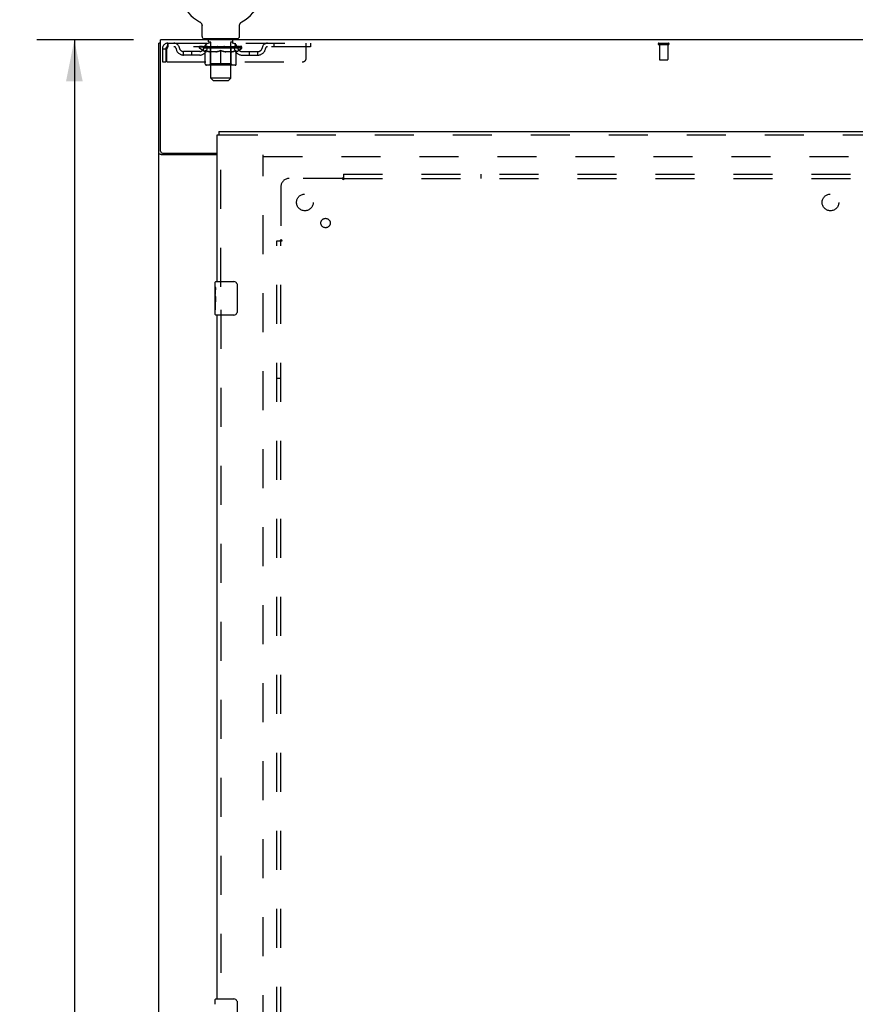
# Model space of a CAD drawing. Header units: inches. Extents: x 0 to 212, y 0 to 138.
# Tile 8 of 20: x 53 to 79, y 62 to 91. Entities that reach past the tile are written whole.
import ezdxf

# ---------------------------------------------------------------- set-up
doc = ezdxf.new("R2010")
doc.units = ezdxf.units.IN
doc.header["$LTSCALE"] = 11.6875
doc.header["$MEASUREMENT"] = 0
doc.linetypes.add('HIDDEN', pattern=[0.2, 0.1, -0.1])
doc.layers.get('0').update_dxf_attribs({"linetype": 'CONTINUOUS'})
for name, color, linetype in [('DEFAULT_2', 8, 'HIDDEN'), ('DIMENSIONS', 7, 'CONTINUOUS'), ('DOOR_ASSEMBLY', 7, 'CONTINUOUS'), ('SUBPANEL', 7, 'CONTINUOUS')]:
    doc.layers.add(name, color=color, linetype=linetype)
doc.styles.get("Standard").update_dxf_attribs({"font": 'arial.ttf'})
doc.dimstyles.new('DIMSTYLE_1', dxfattribs={"dimtxt": 0.9375, "dimasz": 1.25, "dimexe": 0.09, "dimexo": 0.07, "dimgap": 0.0375, "dimtad": 0, "dimtih": 1, "dimtoh": 1, "dimzin": 4, "dimdsep": 46, "dimtxsty": 'Standard', "dimblk": '_FILLED', "dimblk1": '_FILLED', "dimblk2": '_FILLED', "dimcen": 0.09, "dimadec": 3, "dimazin": 1, "dimtfac": 1, "dimtdec": 3, "dimtofl": 0, "dimtmove": 0, "dimatfit": 3, "dimldrblk": '_FILLED', "dimfxl": 0, "dimtolj": 1, "dimtzin": 4, "dimarcsym": 0})

# ---------------------------------------------------------------- blocks, each defined once
blk = doc.blocks.new('_FILLED')
at = {"color": 0, "linetype": 'ByBlock'}
blk.add_solid([(0, 0), (-1, 0.2), (-1, -0.2)], dxfattribs=at)
blk = doc.blocks.new('*D12')
at = {"layer": 'DIMENSIONS', "color": 2, "linetype": 'Continuous'}
for p, q in [((56.898, 90.729), (54.002, 90.729)), ((55.127, 90.729), (55.127, 51.667)), ((55.127, 10.729), (55.127, 49.792)), ((56.898, 10.729), (54.002, 10.729))]:
    blk.add_line(p, q, dxfattribs=at)
at = {"layer": 'DIMENSIONS', "color": 2, "linetype": 'Continuous', "xscale": 1.25, "yscale": 1.25, "zscale": 1.25}
for p, rotation in [((55.127, 90.729), 90), ((55.127, 10.729), 270)]:
    blk.add_blockref('_FILLED', p, dxfattribs=dict(at, rotation=rotation))
at = {"layer": 'DIMENSIONS', "color": 2, "linetype": 'Continuous', "insert": (55.127, 51.198), "char_height": 0.9375, "width": 3.27602, "attachment_point": 2, "line_spacing_factor": 0.9}
blk.add_mtext('80.00', dxfattribs=at)

msp = doc.modelspace()

# ---------------------------------------------------------------- linework, layer by layer
at = {"color": 7, "linetype": 'Continuous'}
for p, q in [((58.88, 91.268), (58.88, 91.268)), ((58.88, 91.268), (58.885, 91.265)), ((58.881, 91.267), (58.883, 91.266)), ((58.885, 91.265), (58.889, 91.262)), ((58.889, 91.262), (58.893, 91.259)), ((58.893, 91.259), (58.897, 91.256)), ((58.897, 91.256), (58.901, 91.253)), ((58.901, 91.253), (58.905, 91.25)), ((58.905, 91.25), (58.909, 91.246)), ((58.908, 91.247), (58.912, 91.243)), ((58.912, 91.243), (58.916, 91.239)), ((58.916, 91.239), (58.919, 91.235)), ((58.919, 91.236), (58.922, 91.231)), ((58.922, 91.232), (58.925, 91.227)), ((58.925, 91.228), (58.928, 91.223)), ((58.928, 91.223), (58.931, 91.219)), ((58.931, 91.219), (58.934, 91.215)), ((58.934, 91.215), (58.936, 91.21)), ((58.936, 91.21), (58.938, 91.206)), ((58.938, 91.206), (58.941, 91.201)), ((58.94, 91.201), (58.942, 91.196)), ((58.942, 91.197), (58.944, 91.192)), ((58.944, 91.192), (58.946, 91.187)), ((60.085, 91.187), (60.087, 91.192)), ((60.087, 91.192), (60.088, 91.197)), ((60.088, 91.196), (60.09, 91.201)), ((60.09, 91.201), (60.093, 91.206)), ((60.093, 91.206), (60.095, 91.21)), ((60.095, 91.21), (60.097, 91.215)), ((60.097, 91.215), (60.1, 91.219)), ((60.1, 91.219), (60.103, 91.223)), ((60.103, 91.223), (60.106, 91.228)), ((60.106, 91.227), (60.109, 91.232)), ((60.109, 91.231), (60.112, 91.236)), ((60.112, 91.235), (60.115, 91.239)), ((60.115, 91.239), (60.119, 91.243)), ((60.119, 91.243), (60.122, 91.247)), ((60.122, 91.246), (60.126, 91.25)), ((60.126, 91.25), (60.13, 91.253)), ((60.13, 91.253), (60.134, 91.256)), ((60.134, 91.256), (60.138, 91.259)), ((60.138, 91.259), (60.142, 91.262)), ((60.142, 91.262), (60.146, 91.265)), ((60.142, 91.262), (60.143, 91.263)), ((60.146, 91.265), (60.151, 91.268)), ((60.148, 91.266), (60.15, 91.267)), ((58.946, 91.187), (58.947, 91.182)), ((58.947, 91.182), (58.949, 91.177)), ((58.949, 91.177), (58.95, 91.172)), ((58.95, 91.172), (58.951, 91.167)), ((58.951, 91.167), (58.952, 91.162)), ((58.952, 91.162), (58.952, 91.157)), ((58.953, 90.828), (58.953, 91.143)), ((60.078, 91.152), (60.079, 91.157)), ((60.078, 91.147), (60.078, 91.152)), ((60.078, 91.147), (60.078, 91.152)), ((60.078, 91.143), (60.078, 91.147)), ((60.078, 90.828), (60.078, 91.143)), ((60.079, 91.162), (60.08, 91.167)), ((60.079, 91.157), (60.079, 91.162)), ((60.08, 91.167), (60.081, 91.172)), ((60.081, 91.172), (60.082, 91.177)), ((60.082, 91.177), (60.083, 91.182)), ((60.083, 91.182), (60.085, 91.187)), ((57.713, 90.625), (57.661, 90.625)), ((59.015, 90.759), (59.015, 90.729)), ((60.015, 90.759), (59.015, 90.759)), ((60.015, 90.759), (60.015, 90.729))]:
    msp.add_line(p, q, dxfattribs=at)
at = {"color": 3, "linetype": 'Continuous'}
for p, q in [((57.661, 10.833), (57.661, 90.625)), ((57.713, 87.393), (57.713, 90.729)), ((97.859, 90.729), (57.713, 90.729)), ((59.411, 87.281), (57.731, 87.281)), ((57.773, 87.333), (59.411, 87.333))]:
    msp.add_line(p, q, dxfattribs=at)
at = {"color": 7, "linetype": 'Continuous'}
msp.add_lwpolyline([(58.952, 91.157), (58.953, 91.152), (58.953, 91.147), (58.953, 91.143)], dxfattribs=at)
at = {"color": 3, "linetype": 'Continuous'}
for points in [[(57.705, 87.293), (57.697, 87.296), (57.693, 87.297), (57.689, 87.299), (57.686, 87.3), (57.682, 87.302), (57.679, 87.303), (57.676, 87.304), (57.673, 87.306), (57.671, 87.308), (57.668, 87.309), (57.667, 87.311), (57.665, 87.313), (57.664, 87.314), (57.663, 87.316), (57.662, 87.318), (57.662, 87.32), (57.661, 87.322)], [(57.731, 87.281), (57.729, 87.283), (57.727, 87.285), (57.724, 87.286), (57.721, 87.288), (57.717, 87.289), (57.713, 87.291), (57.709, 87.292), (57.705, 87.293)]]:
    msp.add_lwpolyline(points, dxfattribs=at)
at = {"color": 7, "linetype": 'Continuous'}
for centre, radius, start, end in [((59.515, 92.387), 1.288, 299.5053, 240.4947), ((59.022, 90.828), 0.069, 180, 265), ((60.009, 90.828), 0.069, 275, 360)]:
    msp.add_arc(centre, radius, start, end, dxfattribs=at)
at = {"color": 3, "linetype": 'Continuous'}
msp.add_arc((57.773, 87.393), 0.06, 180, 270, dxfattribs=at)
at = {"layer": 'DEFAULT_2', "color": 8, "linetype": 'HIDDEN'}
for p, q in [((58.888, 91.263), (58.889, 91.262)), ((60.151, 91.268), (60.151, 91.268)), ((57.932, 90.625), (57.932, 90.521)), ((57.932, 90.625), (62.203, 90.625)), ((59.078, 90.521), (59.078, 90.625)), ((59.112, 90.759), (59.112, 90.729)), ((59.15, 90.669), (59.15, 90.749)), ((59.22, 90.659), (59.16, 90.659)), ((59.215, 89.578), (59.215, 90.649)), ((59.87, 90.659), (59.811, 90.659)), ((59.815, 89.578), (59.815, 90.649)), ((59.88, 90.669), (59.88, 90.749)), ((59.918, 90.759), (59.918, 90.729)), ((59.953, 90.521), (59.953, 90.625)), ((61.103, 90.625), (61.103, 90.521)), ((62.078, 90.188), (62.078, 90.625)), ((62.203, 90.625), (62.203, 90.521)), ((72.644, 90.625), (72.928, 90.625)), ((57.765, 90.458), (57.765, 90.063)), ((57.765, 90.458), (57.869, 90.458)), ((57.869, 90.458), (57.869, 90.063)), ((57.899, 90.063), (57.899, 90.458)), ((62.203, 90.521), (57.932, 90.521)), ((58.401, 90.27), (58.401, 90.374)), ((58.884, 90.374), (58.401, 90.374)), ((58.651, 90.27), (58.651, 90.374)), ((58.882, 90.475), (58.882, 90.521)), ((59.041, 90.363), (58.882, 90.475)), ((60.149, 90.475), (58.882, 90.475)), ((58.892, 90.515), (58.892, 90.521)), ((58.9, 90.512), (58.9, 90.515)), ((58.9, 90.512), (60.13, 90.512)), ((58.909, 90.512), (58.909, 90.515)), ((58.91, 90.512), (58.91, 90.515)), ((58.92, 90.515), (58.92, 90.521)), ((58.937, 90.512), (58.937, 90.515)), ((58.938, 90.512), (58.938, 90.515)), ((58.967, 90.515), (58.967, 90.521)), ((58.982, 90.512), (58.982, 90.515)), ((58.984, 90.512), (58.984, 90.515)), ((59.189, 90.515), (58.987, 90.515)), ((59.03, 90.515), (59.03, 90.521)), ((59.032, 90.512), (59.032, 90.515)), ((59.032, 90.512), (59.032, 90.515)), ((59.035, 90.512), (59.035, 90.515)), ((59.041, 90.363), (59.052, 90.363)), ((59.043, 90.512), (59.043, 90.515)), ((59.043, 90.512), (59.043, 90.515)), ((59.046, 90.512), (59.046, 90.515)), ((59.049, 90.512), (59.049, 90.516)), ((59.052, 90), (59.052, 90.407)), ((59.054, 90.512), (59.054, 90.515)), ((59.068, 90.512), (59.068, 90.515)), ((59.086, 90.512), (59.086, 90.515)), ((59.087, 90.512), (59.087, 90.517)), ((59.107, 90.512), (59.107, 90.515)), ((59.107, 90.512), (59.107, 90.515)), ((59.108, 90.515), (59.108, 90.521)), ((59.118, 90.512), (59.118, 90.515)), ((59.122, 90.512), (59.122, 90.515)), ((59.131, 90.512), (59.131, 90.515)), ((59.143, 90.512), (59.143, 90.519)), ((59.158, 90.512), (59.158, 90.515)), ((59.161, 90.512), (59.161, 90.515)), ((59.189, 90.512), (59.189, 90.515)), ((59.256, 90.515), (59.194, 90.515)), ((59.374, 90.363), (59.194, 90.363)), ((59.199, 90.515), (59.199, 90.521)), ((59.203, 90.003), (59.203, 90.472)), ((59.206, 90.512), (59.206, 90.515)), ((59.21, 90.512), (59.21, 90.515)), ((59.216, 90.512), (59.216, 90.52)), ((59.22, 90.512), (59.22, 90.515)), ((59.231, 90.512), (59.231, 90.515)), ((59.256, 90.512), (59.256, 90.515)), ((59.33, 90.515), (59.271, 90.515)), ((59.292, 90.512), (59.292, 90.515)), ((59.299, 90.515), (59.299, 90.521)), ((59.303, 90.512), (59.303, 90.515)), ((59.305, 90.512), (59.305, 90.521)), ((59.308, 90.512), (59.308, 90.515)), ((59.315, 90.512), (59.315, 90.515)), ((59.33, 90.512), (59.33, 90.515)), ((59.411, 90.515), (59.356, 90.515)), ((59.37, 90.512), (59.37, 90.515)), ((59.401, 90.515), (59.515, 90.521)), ((59.405, 90.515), (59.405, 90.521)), ((59.406, 90.521), (59.405, 90.521)), ((59.406, 90.515), (59.406, 90.521)), ((59.406, 90.512), (59.406, 90.515)), ((59.41, 90.512), (59.41, 90.515)), ((59.411, 90.512), (59.411, 90.515)), ((59.411, 90.512), (59.411, 90.515)), ((59.495, 90.515), (59.446, 90.515)), ((59.452, 90.512), (59.452, 90.515)), ((59.495, 90.512), (59.495, 90.515)), ((59.513, 90.515), (59.513, 90.515)), ((59.513, 90.512), (59.513, 90.515)), ((59.513, 90.512), (59.513, 90.515)), ((59.515, 90.515), (59.515, 90.521)), ((59.515, 89.963), (59.515, 90.407)), ((59.518, 90.512), (59.518, 90.515)), ((59.518, 90.512), (59.518, 90.515)), ((59.518, 90.515), (59.518, 90.515)), ((59.52, 90.515), (59.584, 90.515)), ((59.536, 90.512), (59.536, 90.515)), ((59.552, 90.515), (59.552, 90.519)), ((59.552, 90.519), (59.63, 90.515)), ((59.574, 90.515), (59.574, 90.518)), ((59.579, 90.512), (59.579, 90.515)), ((59.62, 90.512), (59.62, 90.515)), ((59.62, 90.512), (59.62, 90.515)), ((59.62, 90.515), (59.674, 90.515)), ((59.621, 90.512), (59.621, 90.515)), ((59.625, 90.515), (59.625, 90.521)), ((59.625, 90.515), (59.625, 90.521)), ((59.625, 90.521), (59.625, 90.521)), ((59.625, 90.512), (59.625, 90.515)), ((59.837, 90.363), (59.657, 90.363)), ((59.661, 90.512), (59.661, 90.515)), ((59.7, 90.512), (59.7, 90.515)), ((59.7, 90.515), (59.76, 90.515)), ((59.716, 90.512), (59.716, 90.515)), ((59.723, 90.512), (59.723, 90.515)), ((59.726, 90.512), (59.726, 90.521)), ((59.728, 90.512), (59.728, 90.515)), ((59.732, 90.515), (59.732, 90.521)), ((59.739, 90.512), (59.739, 90.515)), ((59.775, 90.512), (59.775, 90.515)), ((59.775, 90.515), (59.837, 90.515)), ((59.8, 90.512), (59.8, 90.515)), ((59.81, 90.512), (59.81, 90.515)), ((59.815, 90.512), (59.815, 90.52)), ((59.821, 90.512), (59.821, 90.515)), ((59.825, 90.512), (59.825, 90.515)), ((59.828, 90.003), (59.828, 90.472)), ((59.832, 90.515), (59.832, 90.521)), ((59.842, 90.512), (59.842, 90.515)), ((59.842, 90.515), (60.044, 90.515)), ((59.87, 90.512), (59.87, 90.515)), ((59.873, 90.512), (59.873, 90.515)), ((59.888, 90.512), (59.888, 90.519)), ((59.899, 90.512), (59.899, 90.515)), ((59.909, 90.512), (59.909, 90.515)), ((59.913, 90.512), (59.913, 90.515)), ((59.922, 90.515), (59.922, 90.521)), ((59.924, 90.512), (59.924, 90.515)), ((59.924, 90.512), (59.924, 90.515)), ((59.944, 90.512), (59.944, 90.517)), ((59.945, 90.512), (59.945, 90.515)), ((59.963, 90.512), (59.963, 90.515)), ((59.977, 90.512), (59.977, 90.515)), ((59.979, 90), (59.979, 90.407)), ((59.979, 90.363), (59.989, 90.363)), ((59.981, 90.512), (59.981, 90.516)), ((59.985, 90.512), (59.985, 90.515)), ((59.988, 90.512), (59.988, 90.515)), ((59.988, 90.512), (59.988, 90.515)), ((59.989, 90.363), (60.149, 90.475)), ((59.995, 90.512), (59.995, 90.515)), ((59.998, 90.512), (59.998, 90.515)), ((59.999, 90.512), (59.999, 90.515)), ((60.001, 90.515), (60.001, 90.521)), ((60.047, 90.512), (60.047, 90.515)), ((60.049, 90.512), (60.049, 90.515)), ((60.064, 90.515), (60.064, 90.521)), ((60.092, 90.512), (60.092, 90.515)), ((60.094, 90.512), (60.094, 90.515)), ((60.111, 90.515), (60.111, 90.521)), ((60.121, 90.512), (60.121, 90.515)), ((60.122, 90.512), (60.122, 90.515)), ((60.13, 90.512), (60.13, 90.515)), ((60.139, 90.515), (60.139, 90.521)), ((60.147, 90.374), (60.63, 90.374)), ((60.149, 90.475), (60.149, 90.521)), ((60.38, 90.27), (60.38, 90.374)), ((60.63, 90.27), (60.63, 90.374)), ((72.644, 90.582), (72.928, 90.582)), ((72.662, 90.582), (72.662, 90.135)), ((72.91, 90.582), (72.91, 90.135)), ((57.765, 90.063), (57.869, 90.063)), ((57.899, 90.063), (61.953, 90.063)), ((58.884, 90.27), (58.401, 90.27)), ((60.147, 90.27), (60.63, 90.27)), ((72.672, 90.125), (72.9, 90.125)), ((59.942, 89.963), (59.089, 89.963)), ((59.203, 90.003), (59.163, 89.963)), ((59.828, 90.003), (59.203, 90.003)), ((59.828, 90.003), (59.868, 89.963)), ((59.284, 89.509), (59.215, 89.578)), ((59.815, 89.578), (59.215, 89.578)), ((59.284, 89.509), (59.746, 89.509)), ((59.746, 89.509), (59.815, 89.578)), ((60.786, 14.177), (60.786, 87.281)), ((60.8, 87.229), (94.772, 87.229))]:
    msp.add_line(p, q, dxfattribs=at)
for points in [[(57.932, 90.625), (57.93, 90.624), (57.928, 90.621), (57.925, 90.616), (57.923, 90.609), (57.921, 90.6), (57.918, 90.589), (57.916, 90.577), (57.914, 90.563), (57.911, 90.547), (57.909, 90.531), (57.907, 90.514), (57.904, 90.496), (57.902, 90.477), (57.899, 90.458)], [(57.932, 90.521), (57.93, 90.521), (57.928, 90.52), (57.925, 90.518), (57.923, 90.515), (57.921, 90.512), (57.918, 90.508), (57.916, 90.503), (57.914, 90.498), (57.911, 90.492), (57.909, 90.486), (57.907, 90.479), (57.904, 90.473), (57.902, 90.466), (57.899, 90.458)], [(59.052, 90.407), (59.078, 90.397), (59.103, 90.388), (59.128, 90.38), (59.153, 90.373), (59.177, 90.368), (59.202, 90.363)], [(59.194, 90.363), (59.171, 90.368), (59.147, 90.374), (59.124, 90.38), (59.1, 90.388), (59.076, 90.396), (59.052, 90.406)], [(59.364, 90.363), (59.389, 90.368), (59.414, 90.373), (59.439, 90.38), (59.464, 90.388), (59.49, 90.397), (59.515, 90.407)], [(59.515, 90.405), (59.491, 90.396), (59.467, 90.387), (59.444, 90.38), (59.42, 90.373), (59.397, 90.368), (59.374, 90.363)], [(59.515, 90.407), (59.541, 90.397), (59.567, 90.388), (59.592, 90.38), (59.617, 90.373), (59.642, 90.368), (59.666, 90.363)], [(59.657, 90.363), (59.633, 90.368), (59.61, 90.373), (59.587, 90.38), (59.563, 90.387), (59.54, 90.396), (59.515, 90.405)], [(59.829, 90.363), (59.854, 90.368), (59.878, 90.373), (59.903, 90.38), (59.928, 90.388), (59.953, 90.397), (59.979, 90.407)], [(59.979, 90.406), (59.954, 90.396), (59.93, 90.388), (59.907, 90.38), (59.883, 90.373), (59.86, 90.368), (59.837, 90.363)]]:
    msp.add_lwpolyline(points, dxfattribs=at)
for centre, radius, start, end in [((57.932, 90.458), 0.167, 90, 180), ((58.112, 90.458), 0.167, 8.0716, 90), ((59.173, 90.458), 0.167, 90, 171.9284), ((59.022, 90.828), 0.069, 265, 270), ((59.14, 90.749), 0.01, 0, 90), ((59.16, 90.669), 0.01, 180, 270), ((59.205, 90.649), 0.01, 0, 90), ((59.825, 90.649), 0.01, 90, 180), ((59.858, 90.458), 0.167, 8.0716, 90), ((59.87, 90.669), 0.01, 270, 360), ((59.89, 90.749), 0.01, 90, 180), ((60.009, 90.828), 0.069, 270, 275), ((60.919, 90.458), 0.167, 90, 171.9284), ((72.644, 90.604), 0.0215, 90, 270), ((72.928, 90.604), 0.0215, 270, 90), ((57.932, 90.458), 0.063, 90, 180), ((58.112, 90.459), 0.0625, 7.9863, 90), ((58.401, 90.499), 0.229, 187.9863, 270), ((58.401, 90.499), 0.125, 188.0716, 270), ((58.884, 90.499), 0.125, 270, 351.9284), ((58.884, 90.499), 0.229, 270, 352.0137), ((59.173, 90.459), 0.0625, 90, 172.0137), ((59.163, 90.472), 0.0398, 0, 90), ((59.868, 90.472), 0.0398, 90, 180), ((59.858, 90.459), 0.0625, 7.9863, 90), ((60.147, 90.499), 0.229, 187.9863, 270), ((60.147, 90.499), 0.125, 188.0716, 270), ((60.63, 90.499), 0.125, 270, 351.9284), ((60.63, 90.499), 0.229, 270, 352.0137), ((60.919, 90.459), 0.0625, 90, 172.0137), ((61.953, 90.188), 0.125, 270, 360), ((72.672, 90.135), 0.01, 180, 270), ((72.9, 90.135), 0.01, 270, 360), ((59.089, 90), 0.0371, 180, 270), ((59.942, 90), 0.0371, 270, 360)]:
    msp.add_arc(centre, radius, start, end, dxfattribs=at)
for centre, major_axis, ratio, start_param, end_param in [((59.515, 90.521), (0.633, 0.007), 0.05963, 2.96643, 3.140963), ((58.862, 90.51), (0.198, 0), 0.060556, 0.430652, 1.470503), ((59.515, 90.521), (0.633, 0), 0.060556, -3.141593, -2.96706), ((58.862, 90.503), (0.198, 0.002), 0.05963, 1.376596, 1.469874), ((59.515, 90.521), (0.633, 0.013), 0.05688, 2.791345, 2.965878), ((58.838, 90.51), (0.198, 0.002), 0.05963, 0.25549, 1.295341), ((58.907, 90.51), (0.198, -0.002), 0.05963, 0.605815, 1.645666), ((59.515, 90.521), (0.633, -0.007), 0.05963, -2.96643, -2.791898), ((58.907, 90.503), (0.198, 0), 0.060556, 1.551758, 1.645036), ((58.838, 90.503), (0.198, 0.004), 0.05688, 1.20151, 1.294789), ((58.908, 90.505), (0.164, 0.002), 0.05963, 1.065228, 1.614276), ((58.888, 90.505), (0.164, 0.003), 0.05688, 0.890143, 1.43919), ((58.946, 90.505), (0.164, 0), 0.060556, 1.240391, 1.789438), ((59.515, 90.521), (0.633, 0.019), 0.052395, 2.616403, 2.790936), ((58.834, 90.51), (0.198, 0.004), 0.05688, 0.080405, 1.120256), ((58.969, 90.51), (0.198, -0.004), 0.05688, 0.7809, 1.820751), ((59.515, 90.521), (0.633, -0.013), 0.05688, -2.791345, -2.616812), ((58.969, 90.503), (0.198, -0.002), 0.05963, 1.72692, 1.820198), ((58.834, 90.503), (0.198, 0.006), 0.052395, 1.026568, 1.119847), ((58.887, 90.505), (0.164, 0.005), 0.052395, 0.715201, 1.264248), ((59.001, 90.505), (0.164, -0.002), 0.05963, 1.415553, 1.9646), ((59.515, 90.521), (0.633, 0.025), 0.046319, 2.441654, 2.616187), ((59.048, 90.51), (0.198, -0.006), 0.052395, 0.955842, 1.995693), ((58.851, 90.51), (0.198, 0.006), 0.052395, -0.094537, 0.945314), ((59.515, 90.521), (0.633, -0.019), 0.052395, -2.616403, -2.44187), ((59.048, 90.503), (0.198, -0.004), 0.05688, 1.902006, 1.995284), ((58.851, 90.503), (0.198, 0.008), 0.046319, 0.851819, 0.945098), ((58.906, 90.505), (0.164, 0.006), 0.046319, 0.540452, 1.089499), ((59.073, 90.505), (0.164, -0.003), 0.05688, 1.590638, 2.139686), ((59.515, 90.521), (0.633, 0.029), 0.038841, 2.267123, 2.441656), ((59.142, 90.51), (0.198, -0.008), 0.046319, 1.130591, 2.170442), ((58.888, 90.51), (0.198, 0.008), 0.046319, -0.269286, 0.770565), ((59.515, 90.521), (0.633, -0.025), 0.046319, -2.441654, -2.267121), ((59.142, 90.503), (0.198, -0.006), 0.052395, 2.076947, 2.170226), ((58.888, 90.503), (0.198, 0.009), 0.038841, 0.677289, 0.770567), ((58.943, 90.505), (0.164, 0.008), 0.038841, 0.365921, 0.914969), ((59.157, 90.505), (0.164, -0.005), 0.052395, 1.76558, 2.314627), ((59.515, 90.521), (0.633, 0.033), 0.030195, 2.09281, 2.267343), ((59.247, 90.51), (0.198, -0.009), 0.038841, 1.305122, 2.344973), ((58.945, 90.51), (0.198, 0.009), 0.038841, -0.443817, 0.596034), ((59.515, 90.521), (0.633, -0.029), 0.038841, -2.267123, -2.092591), ((59.247, 90.503), (0.198, -0.008), 0.046319, 2.251696, 2.344975), ((58.945, 90.503), (0.198, 0.01), 0.030195, 0.502975, 0.596254), ((58.997, 90.505), (0.164, 0.009), 0.030195, 0.191608, 0.740655), ((59.253, 90.505), (0.164, -0.006), 0.046319, 1.940329, 2.489376), ((59.018, 90.51), (0.198, 0.01), 0.030195, -0.61813, 0.421721), ((59.515, 90.521), (0.633, 0.036), 0.020645, 1.918687, 2.09322), ((59.36, 90.51), (0.198, -0.01), 0.030195, 1.479435, 2.519286), ((59.515, 90.521), (0.633, -0.033), 0.030195, -2.09281, -1.918277), ((59.36, 90.503), (0.198, -0.009), 0.038841, 2.426227, 2.519505), ((59.018, 90.503), (0.198, 0.011), 0.020645, 0.328852, 0.422131), ((59.067, 90.505), (0.164, 0.009), 0.020645, 0.017485, 0.566532), ((59.356, 90.505), (0.164, -0.008), 0.038841, 2.11486, 2.663907), ((59.107, 90.51), (0.198, 0.011), 0.020645, -0.792253, 0.247598), ((59.515, 90.521), (0.633, 0.038), 0.010478, 1.744704, 1.919237), ((59.477, 90.51), (0.198, -0.011), 0.020645, 1.653558, 2.693409), ((59.515, 90.521), (0.633, -0.036), 0.020645, -1.918687, -1.744154), ((59.477, 90.503), (0.198, -0.01), 0.030195, 2.60054, 2.693819), ((59.107, 90.503), (0.198, 0.012), 0.010478, 0.154869, 0.248148), ((59.151, 90.505), (0.164, 0.01), 0.010478, 6.126688, 6.675735), ((59.464, 90.505), (0.164, -0.009), 0.030195, 2.289173, 2.83822), ((59.208, 90.51), (0.198, 0.012), 0.010478, -0.966236, -0.000846), ((59.596, 90.51), (0.198, -0.012), 0.010478, 1.827541, 2.867392), ((59.515, 90.521), (0.633, -0.038), 0.010478, -1.744704, -1.563007), ((59.596, 90.503), (0.198, -0.011), 0.020645, 2.774664, 2.867942), ((59.574, 90.505), (0.164, -0.009), 0.020645, 2.463296, 3.012344), ((59.435, 90.51), (0.198, 0.012), 0.010478, 0.274201, 1.314052), ((59.349, 90.505), (0.164, 0.01), 0.010478, -0.000483, 0.504314), ((59.318, 90.503), (0.198, 0.012), 0.010478, 0.099668, 0.192946), ((59.515, 90.521), (0.633, 0.038), 0.010478, -1.571421, -1.396888), ((59.713, 90.503), (0.198, -0.012), 0.010478, 2.74231, 2.948646), ((59.682, 90.505), (0.164, -0.01), 0.010478, 2.637279, 3.14189), ((59.554, 90.51), (0.198, 0.011), 0.020645, 0.448184, 1.488034), ((59.457, 90.505), (0.164, 0.009), 0.020645, 0.129249, 0.678296), ((59.435, 90.503), (0.198, 0.011), 0.020645, 0.273651, 0.366929), ((59.515, 90.521), (0.633, 0.036), 0.020645, -1.397439, -1.222906), ((59.823, 90.51), (0.198, -0.012), 0.010478, -3.140747, -2.175357), ((59.515, 90.521), (0.633, -0.038), 0.010478, 1.222355, 1.396888), ((59.671, 90.51), (0.198, 0.01), 0.030195, 0.622307, 1.662158), ((59.567, 90.505), (0.164, 0.009), 0.030195, 0.303372, 0.852419), ((59.88, 90.505), (0.164, -0.01), 0.010478, 2.749043, 3.29809), ((59.924, 90.51), (0.198, -0.011), 0.020645, 2.893995, 3.933846), ((59.554, 90.503), (0.198, 0.01), 0.030195, 0.447774, 0.541052), ((59.924, 90.503), (0.198, -0.012), 0.010478, 2.893445, 2.986723), ((59.515, 90.521), (0.633, 0.033), 0.030195, -1.223315, -1.048783), ((59.515, 90.521), (0.633, -0.036), 0.020645, 1.048373, 1.222906), ((59.784, 90.51), (0.198, 0.009), 0.038841, 0.79662, 1.836471), ((59.675, 90.505), (0.164, 0.008), 0.038841, 0.477686, 1.026733), ((59.964, 90.505), (0.164, -0.009), 0.020645, 2.57506, 3.124108), ((60.013, 90.51), (0.198, -0.01), 0.030195, 2.719872, 3.759723), ((59.889, 90.51), (0.198, 0.008), 0.046319, 0.971151, 2.011002), ((59.671, 90.503), (0.198, 0.009), 0.038841, 0.622087, 0.715366), ((60.013, 90.503), (0.198, -0.011), 0.020645, 2.719462, 2.812741), ((59.515, 90.521), (0.633, 0.029), 0.038841, -1.049002, -0.874469), ((59.515, 90.521), (0.633, -0.033), 0.030195, 0.87425, 1.048783), ((59.778, 90.505), (0.164, 0.006), 0.046319, 0.652216, 1.201263), ((59.982, 90.51), (0.198, 0.006), 0.052395, 1.1459, 2.185751), ((60.034, 90.505), (0.164, -0.009), 0.030195, 2.400937, 2.949985), ((60.086, 90.51), (0.198, -0.009), 0.038841, 2.545558, 3.585409), ((59.874, 90.505), (0.164, 0.005), 0.052395, 0.826965, 1.376012), ((59.784, 90.503), (0.198, 0.008), 0.046319, 0.796618, 0.889896), ((60.086, 90.503), (0.198, -0.01), 0.030195, 2.545339, 2.638617), ((60.062, 90.51), (0.198, 0.004), 0.05688, 1.320842, 2.360692), ((59.515, 90.521), (0.633, 0.025), 0.046319, -0.874471, -0.699939), ((59.515, 90.521), (0.633, -0.029), 0.038841, 0.699936, 0.874469), ((60.142, 90.51), (0.198, -0.008), 0.046319, 2.371028, 3.410879), ((60.088, 90.505), (0.164, -0.008), 0.038841, 2.226624, 2.775671), ((60.124, 90.51), (0.198, 0.002), 0.05963, 1.495927, 2.535778), ((59.958, 90.505), (0.164, 0.003), 0.05688, 1.001907, 1.550954), ((60.18, 90.51), (0.198, -0.006), 0.052395, 2.196279, 3.23613), ((60.125, 90.505), (0.164, -0.006), 0.046319, 2.052093, 2.601141), ((59.889, 90.503), (0.198, 0.006), 0.052395, 0.971367, 1.064645), ((60.169, 90.51), (0.198, 0), 0.060556, 1.671089, 2.71094), ((60.142, 90.503), (0.198, -0.009), 0.038841, 2.371026, 2.464304), ((60.197, 90.51), (0.198, -0.004), 0.05688, 2.021337, 3.061188), ((59.515, 90.521), (0.633, 0.019), 0.052395, -0.699723, -0.52519), ((59.515, 90.521), (0.633, -0.025), 0.046319, 0.525406, 0.699939), ((60.193, 90.51), (0.198, -0.002), 0.05963, 1.846251, 2.886102), ((60.029, 90.505), (0.164, 0.002), 0.05963, 1.176993, 1.72604), ((60.144, 90.505), (0.164, -0.005), 0.052395, 1.877344, 2.426392), ((60.085, 90.505), (0.164, 0), 0.060556, 1.352155, 1.901202), ((60.143, 90.505), (0.164, -0.003), 0.05688, 1.702402, 2.25145), ((60.123, 90.505), (0.164, -0.002), 0.05963, 1.527317, 2.076364), ((59.982, 90.503), (0.198, 0.004), 0.05688, 1.146309, 1.239587), ((60.18, 90.503), (0.198, -0.008), 0.046319, 2.196495, 2.289773), ((59.515, 90.521), (0.633, 0.013), 0.05688, -0.524781, -0.350248), ((59.515, 90.521), (0.633, -0.019), 0.052395, 0.350657, 0.52519), ((60.062, 90.503), (0.198, 0.002), 0.05963, 1.321394, 1.414673), ((60.197, 90.503), (0.198, -0.006), 0.052395, 2.021746, 2.115024), ((59.515, 90.521), (0.633, 0.007), 0.05963, -0.349695, -0.175162), ((59.515, 90.521), (0.633, -0.013), 0.05688, 0.175715, 0.350248), ((60.124, 90.503), (0.198, 0), 0.060556, 1.496556, 1.589835), ((60.193, 90.503), (0.198, -0.004), 0.05688, 1.846804, 1.940083), ((60.169, 90.503), (0.198, -0.002), 0.05963, 1.671719, 1.764997), ((59.515, 90.521), (0.633, 0), 0.060556, -0.174533, 0), ((59.515, 90.521), (0.633, -0.007), 0.05963, 0.000629, 0.175162)]:
    msp.add_ellipse(centre, major_axis=major_axis, ratio=ratio, start_param=start_param, end_param=end_param, dxfattribs=at)
at = {"layer": 'DOOR_ASSEMBLY', "color": 7, "linetype": 'Continuous'}
for p, q in [((59.453, 87.979), (59.453, 87.875)), ((59.411, 87.875), (59.453, 87.875)), ((59.351, 83.319), (59.351, 83.464)), ((59.351, 83.061), (59.351, 83.318)), ((59.357, 83.262), (59.351, 83.262)), ((59.358, 83.095), (59.358, 83.231)), ((59.366, 83.479), (59.906, 83.479)), ((60.006, 83.379), (60.006, 82.579)), ((59.351, 83.095), (59.358, 83.095)), ((59.351, 82.494), (59.351, 83.058)), ((59.353, 83.032), (59.351, 83.032)), ((59.353, 83.034), (59.355, 83.012)), ((59.351, 82.9), (59.357, 82.9)), ((59.351, 82.864), (59.358, 82.864)), ((59.351, 82.801), (59.358, 82.801)), ((59.351, 82.634), (59.358, 82.634)), ((59.358, 82.634), (59.358, 82.864)), ((59.906, 82.479), (59.366, 82.479)), ((59.366, 61.979), (59.906, 61.979)), ((59.351, 61.819), (59.351, 61.964)), ((60.006, 61.879), (60.006, 61.079))]:
    msp.add_line(p, q, dxfattribs=at)
at = {"layer": 'DOOR_ASSEMBLY', "color": 3, "linetype": 'Continuous'}
for p, q in [((59.453, 87.979), (95.557, 87.979)), ((59.411, 83.479), (59.411, 87.875)), ((59.411, 61.979), (59.411, 82.479))]:
    msp.add_line(p, q, dxfattribs=at)
at = {"layer": 'DOOR_ASSEMBLY', "color": 8, "linetype": 'HIDDEN'}
for p, q in [((59.453, 87.875), (95.557, 87.875)), ((59.515, 83.324), (59.515, 87.875)), ((59.515, 82.634), (59.515, 61.824))]:
    msp.add_line(p, q, dxfattribs=at)
at = {"layer": 'DOOR_ASSEMBLY', "color": 7, "linetype": 'Continuous'}
for points in [[(59.351, 83.319), (59.352, 83.315), (59.352, 83.31), (59.353, 83.305), (59.354, 83.292)], [(59.354, 83.292), (59.355, 83.284), (59.356, 83.276), (59.357, 83.268)], [(59.357, 83.268), (59.357, 83.259), (59.358, 83.25), (59.358, 83.24), (59.358, 83.231)], [(60, 83.416), (60.002, 83.41), (60.003, 83.404), (60.005, 83.398), (60.006, 83.392), (60.006, 83.386), (60.006, 83.379)], [(59.351, 83.061), (59.352, 83.053), (59.352, 83.044), (59.353, 83.034)], [(59.355, 83.012), (59.356, 83), (59.357, 82.988), (59.357, 82.976), (59.358, 82.963), (59.358, 82.95), (59.358, 82.937), (59.358, 82.925), (59.358, 82.912), (59.357, 82.899), (59.357, 82.887), (59.356, 82.875)], [(60.006, 82.579), (60.006, 82.573), (60.006, 82.567), (60.005, 82.561), (60.003, 82.555), (60.002, 82.549), (60, 82.543)], [(60, 61.916), (60.002, 61.91), (60.003, 61.904), (60.005, 61.898), (60.006, 61.892), (60.006, 61.886), (60.006, 61.879)]]:
    msp.add_lwpolyline(points, dxfattribs=at)
for centre, radius, start, end in [((59.366, 83.464), 0.015, 90, 180), ((59.906, 83.379), 0.1, 21.1999, 90), ((59.366, 82.494), 0.015, 180, 270), ((59.906, 82.579), 0.1, 270, 338.7946), ((59.366, 61.964), 0.015, 90, 180), ((59.906, 61.879), 0.1, 21.1999, 90)]:
    msp.add_arc(centre, radius, start, end, dxfattribs=at)
msp.add_ellipse((59.614, 82.895), major_axis=(0.263, 0), ratio=0.432808, start_param=3.141593, end_param=3.321581, dxfattribs=at)
at = {"layer": 'SUBPANEL', "color": 8, "linetype": 'HIDDEN'}
for p, q in [((63.157, 86.573), (61.568, 86.573)), ((63.176, 86.592), (63.169, 86.586)), ((63.193, 86.698), (63.193, 86.612)), ((63.193, 86.698), (92.38, 86.698)), ((63.193, 86.612), (63.193, 86.532)), ((63.193, 86.573), (92.38, 86.573)), ((67.318, 86.573), (67.318, 86.698)), ((61.318, 86.323), (61.318, 84.734)), ((61.193, 16.761), (61.193, 84.698)), ((61.193, 84.698), (61.279, 84.698)), ((61.279, 84.698), (61.359, 84.698)), ((61.318, 16.761), (61.318, 84.698)), ((61.318, 80.573), (61.193, 80.573))]:
    msp.add_line(p, q, dxfattribs=at)
for points in [[(63.169, 86.586), (63.167, 86.584), (63.165, 86.582), (63.164, 86.58), (63.162, 86.578), (63.16, 86.576), (63.159, 86.575), (63.157, 86.573)], [(63.17, 86.554), (63.168, 86.559), (63.166, 86.561), (63.165, 86.563), (63.163, 86.566), (63.162, 86.568), (63.16, 86.57), (63.159, 86.572), (63.157, 86.573)], [(63.193, 86.532), (63.191, 86.533), (63.189, 86.534), (63.188, 86.535), (63.186, 86.536), (63.184, 86.537), (63.183, 86.538), (63.181, 86.539), (63.18, 86.541), (63.178, 86.542), (63.177, 86.544), (63.176, 86.546), (63.174, 86.548), (63.173, 86.55), (63.172, 86.552), (63.17, 86.554)], [(63.193, 86.612), (63.191, 86.61), (63.19, 86.607), (63.188, 86.605), (63.186, 86.603), (63.185, 86.602), (63.183, 86.6), (63.182, 86.598), (63.18, 86.597), (63.179, 86.595), (63.177, 86.593), (63.176, 86.592)], [(61.279, 84.698), (61.281, 84.7), (61.283, 84.701), (61.285, 84.703), (61.287, 84.705), (61.289, 84.706), (61.291, 84.708), (61.293, 84.709), (61.294, 84.711), (61.296, 84.712), (61.297, 84.714), (61.299, 84.715)], [(61.299, 84.715), (61.305, 84.722), (61.307, 84.724), (61.309, 84.725), (61.311, 84.727), (61.313, 84.729), (61.315, 84.731), (61.316, 84.732), (61.318, 84.734)], [(61.332, 84.723), (61.33, 84.725), (61.328, 84.726), (61.325, 84.728), (61.323, 84.729), (61.321, 84.731), (61.319, 84.732), (61.318, 84.734)], [(61.359, 84.698), (61.358, 84.7), (61.357, 84.702), (61.356, 84.703), (61.355, 84.705), (61.354, 84.707), (61.353, 84.708), (61.352, 84.71), (61.35, 84.711), (61.349, 84.713), (61.347, 84.714), (61.345, 84.715), (61.343, 84.717), (61.341, 84.718), (61.339, 84.719), (61.337, 84.721), (61.332, 84.723)]]:
    msp.add_lwpolyline(points, dxfattribs=at)
for centre, radius in [((62.036, 85.854), 0.25), ((77.786, 85.854), 0.25), ((62.655, 85.236), 0.141)]:
    msp.add_circle(centre, radius, dxfattribs=at)
msp.add_arc((61.568, 86.323), 0.25, 90, 180, dxfattribs=at)

# ---------------------------------------------------------------- dimensions: what is measured, and where the dimension line sits
at = {"layer": 'DIMENSIONS', "color": 2, "linetype": 'Continuous'}
dim = msp.add_linear_dim(base=(55.127, 10.729), p1=(56.968, 90.729), p2=(56.968, 10.729), angle=270, dimstyle='DIMSTYLE_1', dxfattribs=at)
dim.commit()
dim.dimension.update_dxf_attribs({"geometry": '*D12', "text_midpoint": (55.122, 50.724), "dimtype": 160})

doc.saveas('drawing.dxf')
